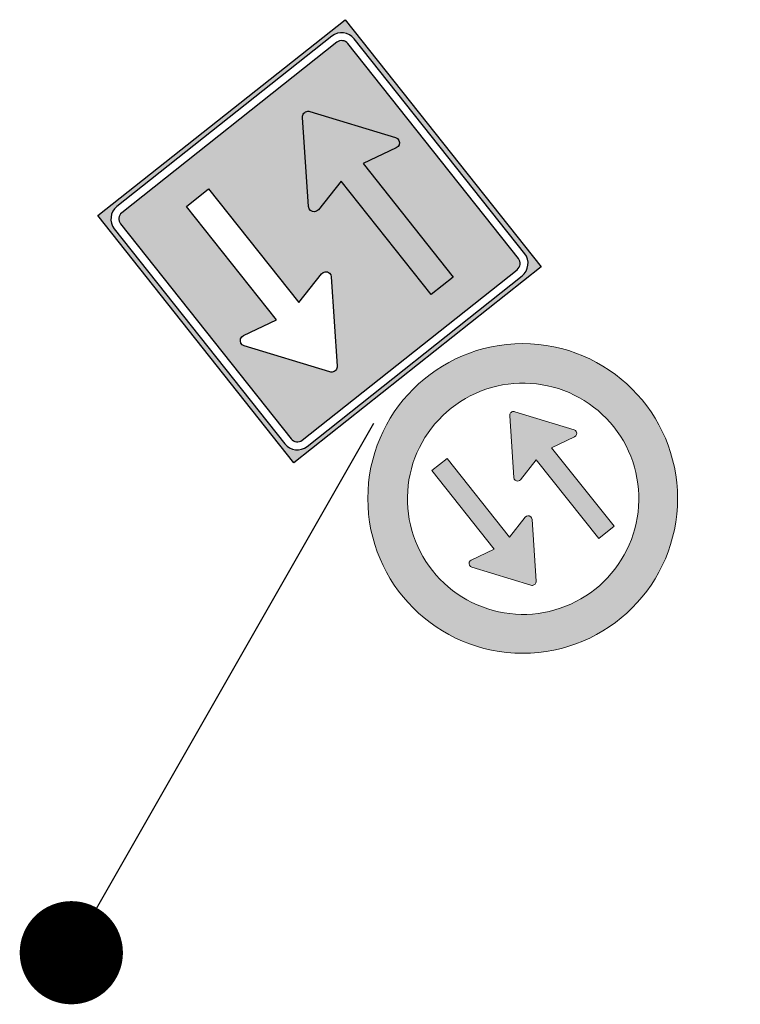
# Model space of a CAD drawing. Header units: metres. Extents: x 197090 to 197675, y 354829 to 355564.
# Tile 9 of 12: x 197309 to 197316, y 355285 to 355294. Entities that reach past the tile are written whole.
import ezdxf

# ---------------------------------------------------------------- set-up
doc = ezdxf.new("R2010")
doc.units = ezdxf.units.M
doc.layers.get('0').update_dxf_attribs({"lineweight": 25})

# ---------------------------------------------------------------- blocks, each defined once
blk = doc.blocks.new('F05')
h = blk.add_hatch(color=10)
h.paths.add_polyline_path([(0.374, -0.0016), (0.3736, -0.0201), (0.3723, -0.0384), (0.37, -0.0565), (0.3669, -0.0744), (0.3629, -0.0922), (0.358, -0.1098), (0.3523, -0.1273), (0.3456, -0.1445), (0.3381, -0.1614), (0.3299, -0.1778), (0.3209, -0.1937), (0.3111, -0.2091), (0.3006, -0.224), (0.2894, -0.2384), (0.2774, -0.2523), (0.2646, -0.2657), (0.2513, -0.2785), (0.2374, -0.2905), (0.223, -0.3017), (0.2081, -0.3122), (0.1927, -0.3219), (0.1768, -0.3309), (0.1604, -0.3392), (0.1434, -0.3467), (0.1262, -0.3533), (0.1088, -0.3591), (0.0912, -0.364), (0.0734, -0.368), (0.0554, -0.3711), (0.0373, -0.3733), (0.019, -0.3746), (0.0005, -0.3751), (-0.0179, -0.3746), (-0.0362, -0.3733), (-0.0544, -0.3711), (-0.0723, -0.368), (-0.0901, -0.364), (-0.1077, -0.3591), (-0.1251, -0.3533), (-0.1424, -0.3467), (-0.1593, -0.3392), (-0.1757, -0.3309), (-0.1916, -0.3219), (-0.207, -0.3122), (-0.2219, -0.3017), (-0.2363, -0.2905), (-0.2502, -0.2785), (-0.2636, -0.2657), (-0.2763, -0.2523), (-0.2883, -0.2384), (-0.2996, -0.224), (-0.3101, -0.2091), (-0.3198, -0.1937), (-0.3288, -0.1778), (-0.3371, -0.1614), (-0.3445, -0.1445), (-0.3512, -0.1273), (-0.357, -0.1098), (-0.3619, -0.0922), (-0.3659, -0.0744), (-0.369, -0.0565), (-0.3712, -0.0384), (-0.3725, -0.0201), (-0.373, -0.0016), (-0.3725, 0.0169), (-0.3712, 0.0352), (-0.369, 0.0533), (-0.3659, 0.0713), (-0.3619, 0.089), (-0.357, 0.1067), (-0.3512, 0.1241), (-0.3445, 0.1413), (-0.3371, 0.1583), (-0.3288, 0.1747), (-0.3198, 0.1906), (-0.3101, 0.206), (-0.2996, 0.2209), (-0.2883, 0.2353), (-0.2763, 0.2491), (-0.2636, 0.2625), (-0.2502, 0.2753), (-0.2363, 0.2873), (-0.2219, 0.2985), (-0.207, 0.309), (-0.1916, 0.3188), (-0.1757, 0.3278), (-0.1593, 0.336), (-0.1424, 0.3435), (-0.1251, 0.3501), (-0.1077, 0.3559), (-0.0901, 0.3608), (-0.0723, 0.3648), (-0.0544, 0.3679), (-0.0362, 0.3701), (-0.0179, 0.3715), (0.0005, 0.3719), (0.019, 0.3715), (0.0373, 0.3701), (0.0554, 0.3679), (0.0734, 0.3648), (0.0912, 0.3608), (0.1088, 0.3559), (0.1262, 0.3501), (0.1434, 0.3435), (0.1604, 0.336), (0.1768, 0.3278), (0.1927, 0.3188), (0.2081, 0.309), (0.223, 0.2985), (0.2374, 0.2873), (0.2513, 0.2753), (0.2646, 0.2625), (0.2774, 0.2491), (0.2894, 0.2353), (0.3006, 0.2209), (0.3111, 0.206), (0.3209, 0.1906), (0.3299, 0.1747), (0.3381, 0.1583), (0.3456, 0.1413), (0.3523, 0.1241), (0.358, 0.1067), (0.3629, 0.089), (0.3669, 0.0713), (0.37, 0.0533), (0.3723, 0.0352), (0.3736, 0.0169)], flags=16)
edge = h.paths.add_edge_path()
edge.add_arc((0, 0), 0.5, 0, 360)
for color, points in [(256, [(-0.1742, -0.0711), (-0.2538, -0.0525), (-0.2586, -0.0524), (-0.2632, -0.0542), (-0.2668, -0.0576), (-0.2687, -0.0622), (-0.2688, -0.0671), (-0.2669, -0.0716), (-0.1531, -0.2362), (-0.1515, -0.2381), (-0.1496, -0.2397), (-0.1474, -0.2409), (-0.145, -0.2416), (-0.1425, -0.2418), (-0.1401, -0.2416), (-0.1377, -0.2409), (-0.1355, -0.2397), (-0.1336, -0.2381), (-0.132, -0.2362), (-0.0182, -0.0716), (-0.0163, -0.0671), (-0.0164, -0.0622), (-0.0183, -0.0576), (-0.0219, -0.0542), (-0.0265, -0.0524), (-0.0313, -0.0525), (-0.1109, -0.0711), (-0.1109, 0.253), (-0.1742, 0.253)]), (10, [(0.0193, 0.071), (0.0174, 0.0664), (0.0175, 0.0615), (0.0194, 0.057), (0.023, 0.0535), (0.0276, 0.0517), (0.0324, 0.0518), (0.112, 0.0704), (0.112, -0.2537), (0.1752, -0.2537), (0.1752, 0.0704), (0.2548, 0.0518), (0.2598, 0.0517), (0.2643, 0.0535), (0.2679, 0.057), (0.2698, 0.0615), (0.2699, 0.0664), (0.268, 0.071), (0.1542, 0.2355), (0.1526, 0.2374), (0.1507, 0.239), (0.1485, 0.2402), (0.1461, 0.2409), (0.1437, 0.2411), (0.1412, 0.2409), (0.1388, 0.2402), (0.1366, 0.239), (0.1347, 0.2374), (0.1331, 0.2355)])]:
    blk.add_hatch(color=color).paths.add_polyline_path(points)
at = {"lineweight": 9}
for points in [[(0.374, -0.0016), (0.3736, -0.0201), (0.3723, -0.0384), (0.37, -0.0565), (0.3669, -0.0744), (0.3629, -0.0922), (0.358, -0.1098), (0.3523, -0.1273), (0.3456, -0.1445), (0.3381, -0.1614), (0.3299, -0.1778), (0.3209, -0.1937), (0.3111, -0.2091), (0.3006, -0.224), (0.2894, -0.2384), (0.2774, -0.2523), (0.2646, -0.2657), (0.2513, -0.2785), (0.2374, -0.2905), (0.223, -0.3017), (0.2081, -0.3122), (0.1927, -0.3219), (0.1768, -0.3309), (0.1604, -0.3392), (0.1434, -0.3467), (0.1262, -0.3533), (0.1088, -0.3591), (0.0912, -0.364), (0.0734, -0.368), (0.0554, -0.3711), (0.0373, -0.3733), (0.019, -0.3746), (0.0005, -0.3751), (-0.0179, -0.3746), (-0.0362, -0.3733), (-0.0544, -0.3711), (-0.0723, -0.368), (-0.0901, -0.364), (-0.1077, -0.3591), (-0.1251, -0.3533), (-0.1424, -0.3467), (-0.1593, -0.3392), (-0.1757, -0.3309), (-0.1916, -0.3219), (-0.207, -0.3122), (-0.2219, -0.3017), (-0.2363, -0.2905), (-0.2502, -0.2785), (-0.2636, -0.2657), (-0.2763, -0.2523), (-0.2883, -0.2384), (-0.2996, -0.224), (-0.3101, -0.2091), (-0.3198, -0.1937), (-0.3288, -0.1778), (-0.3371, -0.1614), (-0.3445, -0.1445), (-0.3512, -0.1273), (-0.357, -0.1098), (-0.3619, -0.0922), (-0.3659, -0.0744), (-0.369, -0.0565), (-0.3712, -0.0384), (-0.3725, -0.0201), (-0.373, -0.0016), (-0.3725, 0.0169), (-0.3712, 0.0352), (-0.369, 0.0533), (-0.3659, 0.0713), (-0.3619, 0.089), (-0.357, 0.1067), (-0.3512, 0.1241), (-0.3445, 0.1413), (-0.3371, 0.1583), (-0.3288, 0.1747), (-0.3198, 0.1906), (-0.3101, 0.206), (-0.2996, 0.2209), (-0.2883, 0.2353), (-0.2763, 0.2491), (-0.2636, 0.2625), (-0.2502, 0.2753), (-0.2363, 0.2873), (-0.2219, 0.2985), (-0.207, 0.309), (-0.1916, 0.3188), (-0.1757, 0.3278), (-0.1593, 0.336), (-0.1424, 0.3435), (-0.1251, 0.3501), (-0.1077, 0.3559), (-0.0901, 0.3608), (-0.0723, 0.3648), (-0.0544, 0.3679), (-0.0362, 0.3701), (-0.0179, 0.3715), (0.0005, 0.3719), (0.019, 0.3715), (0.0373, 0.3701), (0.0554, 0.3679), (0.0734, 0.3648), (0.0912, 0.3608), (0.1088, 0.3559), (0.1262, 0.3501), (0.1434, 0.3435), (0.1604, 0.336), (0.1768, 0.3278), (0.1927, 0.3188), (0.2081, 0.309), (0.223, 0.2985), (0.2374, 0.2873), (0.2513, 0.2753), (0.2646, 0.2625), (0.2774, 0.2491), (0.2894, 0.2353), (0.3006, 0.2209), (0.3111, 0.206), (0.3209, 0.1906), (0.3299, 0.1747), (0.3381, 0.1583), (0.3456, 0.1413), (0.3523, 0.1241), (0.358, 0.1067), (0.3629, 0.089), (0.3669, 0.0713), (0.37, 0.0533), (0.3723, 0.0352), (0.3736, 0.0169), (0.374, -0.0016)], [(-0.1109, 0.253), (-0.1109, -0.0711), (-0.0313, -0.0525), (-0.0265, -0.0524), (-0.0219, -0.0542), (-0.0183, -0.0576), (-0.0164, -0.0622), (-0.0163, -0.0671), (-0.0182, -0.0716), (-0.132, -0.2362), (-0.1336, -0.2381), (-0.1355, -0.2397), (-0.1377, -0.2409), (-0.1401, -0.2416), (-0.1425, -0.2418), (-0.145, -0.2416), (-0.1474, -0.2409), (-0.1496, -0.2397), (-0.1515, -0.2381), (-0.1531, -0.2362), (-0.2669, -0.0716), (-0.2688, -0.0671), (-0.2687, -0.0622), (-0.2668, -0.0576), (-0.2632, -0.0542), (-0.2586, -0.0524), (-0.2538, -0.0525), (-0.1742, -0.0711), (-0.1742, 0.253), (-0.1109, 0.253)], [(0.112, -0.2537), (0.112, 0.0704), (0.0324, 0.0518), (0.0276, 0.0517), (0.023, 0.0535), (0.0194, 0.057), (0.0175, 0.0615), (0.0174, 0.0664), (0.0193, 0.071), (0.1331, 0.2355), (0.1347, 0.2374), (0.1366, 0.239), (0.1388, 0.2402), (0.1412, 0.2409), (0.1437, 0.2411), (0.1461, 0.2409), (0.1485, 0.2402), (0.1507, 0.239), (0.1526, 0.2374), (0.1542, 0.2355), (0.268, 0.071), (0.2699, 0.0664), (0.2698, 0.0615), (0.2679, 0.057), (0.2643, 0.0535), (0.2598, 0.0517), (0.2548, 0.0518), (0.1752, 0.0704), (0.1752, -0.2537), (0.112, -0.2537)]]:
    blk.add_lwpolyline(points, close=True, dxfattribs=at)
blk.add_circle((0, 0), 0.5, dxfattribs=at)
blk = doc.blocks.new('F06')
h = blk.add_hatch(color=170)
h.paths.add_polyline_path([(-0.5093, 1.0187), (-0.5093, 0), (0.5093, 0), (0.5093, 1.0187)])
h.paths.add_polyline_path([(-0.4792, 0.9885), (-0.4714, 0.9948), (-0.4626, 0.9995), (-0.4531, 1.0024), (-0.4432, 1.0034), (0.4432, 1.0034), (0.4531, 1.0024), (0.4626, 0.9995), (0.4714, 0.9948), (0.4792, 0.9885), (0.4855, 0.9808), (0.4902, 0.972), (0.4931, 0.9624), (0.4941, 0.9525), (0.4941, 0.0662), (0.4931, 0.0563), (0.4902, 0.0467), (0.4855, 0.0379), (0.4792, 0.0302), (0.4714, 0.0238), (0.4626, 0.0191), (0.4531, 0.0162), (0.4432, 0.0153), (-0.4432, 0.0153), (-0.4531, 0.0162), (-0.4626, 0.0191), (-0.4714, 0.0238), (-0.4792, 0.0302), (-0.4855, 0.0379), (-0.4902, 0.0467), (-0.4931, 0.0563), (-0.4941, 0.0662), (-0.4941, 0.9525), (-0.4931, 0.9624), (-0.4902, 0.972), (-0.4855, 0.9808)], flags=16)
h.paths.add_polyline_path([(-0.4611, 0.9705), (-0.4573, 0.9737), (-0.4529, 0.976), (-0.4481, 0.9775), (-0.4432, 0.978), (0.4432, 0.978), (0.4481, 0.9775), (0.4529, 0.976), (0.4573, 0.9737), (0.4611, 0.9705), (0.4643, 0.9666), (0.4667, 0.9622), (0.4681, 0.9574), (0.4686, 0.9525), (0.4686, 0.0662), (0.4681, 0.0613), (0.4667, 0.0565), (0.4643, 0.0521), (0.4611, 0.0482), (0.4573, 0.045), (0.4529, 0.0427), (0.4481, 0.0412), (0.4432, 0.0407), (-0.4432, 0.0407), (-0.4481, 0.0412), (-0.4529, 0.0427), (-0.4573, 0.045), (-0.4611, 0.0482), (-0.4643, 0.0521), (-0.4667, 0.0566), (-0.4682, 0.0614), (-0.4686, 0.0664), (-0.4686, 0.9523), (-0.4682, 0.9573), (-0.4667, 0.9621), (-0.4643, 0.9666)], flags=0)
h.paths.add_polyline_path([(-0.2666, 0.8682), (-0.1754, 0.8682), (-0.1754, 0.4003), (-0.0605, 0.4272), (-0.0534, 0.4273), (-0.0468, 0.4247), (-0.0417, 0.4197), (-0.0389, 0.4132), (-0.0388, 0.4061), (-0.0415, 0.3995), (-0.2058, 0.162), (-0.2081, 0.1592), (-0.2109, 0.1569), (-0.214, 0.1552), (-0.2174, 0.1542), (-0.221, 0.1538), (-0.2245, 0.1542), (-0.228, 0.1552), (-0.2311, 0.1569), (-0.2339, 0.1592), (-0.2362, 0.162), (-0.4005, 0.3995), (-0.4032, 0.4061), (-0.4031, 0.4132), (-0.4003, 0.4197), (-0.3952, 0.4247), (-0.3886, 0.4273), (-0.3815, 0.4272), (-0.2666, 0.4003)], flags=0)
h.paths.add_polyline_path([(0.2058, 0.8608), (0.2081, 0.8636), (0.2109, 0.8659), (0.2141, 0.8675), (0.2175, 0.8685), (0.221, 0.8689), (0.2246, 0.8685), (0.228, 0.8675), (0.2312, 0.8659), (0.2339, 0.8636), (0.2362, 0.8608), (0.4005, 0.6232), (0.4033, 0.6167), (0.4032, 0.6096), (0.4004, 0.603), (0.3952, 0.598), (0.3886, 0.5954), (0.3816, 0.5955), (0.2666, 0.6225), (0.2666, 0.1545), (0.1755, 0.1545), (0.1755, 0.6225), (0.0605, 0.5955), (0.0535, 0.5954), (0.0469, 0.598), (0.0417, 0.603), (0.0389, 0.6096), (0.0388, 0.6167), (0.0415, 0.6232)], flags=0)
blk.add_hatch(color=10).paths.add_polyline_path([(-0.1754, 0.8682), (-0.1754, 0.4003), (-0.0605, 0.4272), (-0.0534, 0.4273), (-0.0468, 0.4247), (-0.0417, 0.4197), (-0.0389, 0.4132), (-0.0388, 0.4061), (-0.0415, 0.3995), (-0.2058, 0.162), (-0.2081, 0.1592), (-0.2109, 0.1569), (-0.214, 0.1552), (-0.2174, 0.1542), (-0.221, 0.1538), (-0.2245, 0.1542), (-0.228, 0.1552), (-0.2311, 0.1569), (-0.2339, 0.1592), (-0.2362, 0.162), (-0.4005, 0.3995), (-0.4032, 0.4061), (-0.4031, 0.4132), (-0.4003, 0.4197), (-0.3952, 0.4247), (-0.3886, 0.4273), (-0.3815, 0.4272), (-0.2666, 0.4003), (-0.2666, 0.8682)])
for points in [[(-0.5093, 1.0187), (0.5093, 1.0187), (0.5093, 0), (-0.5093, 0), (-0.5093, 1.0187)], [(0.4941, 0.9525), (0.4931, 0.9624), (0.4902, 0.972), (0.4855, 0.9808), (0.4792, 0.9885), (0.4714, 0.9948), (0.4626, 0.9995), (0.4531, 1.0024), (0.4432, 1.0034), (-0.4432, 1.0034), (-0.4531, 1.0024), (-0.4626, 0.9995), (-0.4714, 0.9948), (-0.4792, 0.9885), (-0.4855, 0.9808), (-0.4902, 0.972), (-0.4931, 0.9624), (-0.4941, 0.9525), (-0.4941, 0.0662), (-0.4931, 0.0563), (-0.4902, 0.0467), (-0.4855, 0.0379), (-0.4792, 0.0302), (-0.4714, 0.0238), (-0.4626, 0.0191), (-0.4531, 0.0162), (-0.4432, 0.0153), (0.4432, 0.0153), (0.4531, 0.0162), (0.4626, 0.0191), (0.4714, 0.0238), (0.4792, 0.0302), (0.4855, 0.0379), (0.4902, 0.0467), (0.4931, 0.0563), (0.4941, 0.0662), (0.4941, 0.9525)], [(0.4686, 0.9525), (0.4681, 0.9574), (0.4667, 0.9622), (0.4643, 0.9666), (0.4611, 0.9705), (0.4573, 0.9737), (0.4529, 0.976), (0.4481, 0.9775), (0.4432, 0.978), (-0.4432, 0.978), (-0.4481, 0.9775), (-0.4529, 0.976), (-0.4573, 0.9737), (-0.4611, 0.9705), (-0.4643, 0.9666), (-0.4667, 0.9621), (-0.4682, 0.9573), (-0.4686, 0.9523), (-0.4686, 0.0664), (-0.4682, 0.0614), (-0.4667, 0.0566), (-0.4643, 0.0521), (-0.4611, 0.0482), (-0.4573, 0.045), (-0.4529, 0.0427), (-0.4481, 0.0412), (-0.4432, 0.0407), (0.4432, 0.0407), (0.4481, 0.0412), (0.4529, 0.0427), (0.4573, 0.045), (0.4611, 0.0482), (0.4643, 0.0521), (0.4667, 0.0565), (0.4681, 0.0613), (0.4686, 0.0662), (0.4686, 0.9525)], [(-0.1754, 0.8682), (-0.1754, 0.4003), (-0.0605, 0.4272), (-0.0534, 0.4273), (-0.0468, 0.4247), (-0.0417, 0.4197), (-0.0389, 0.4132), (-0.0388, 0.4061), (-0.0415, 0.3995), (-0.2058, 0.162), (-0.2081, 0.1592), (-0.2109, 0.1569), (-0.214, 0.1552), (-0.2174, 0.1542), (-0.221, 0.1538), (-0.2245, 0.1542), (-0.228, 0.1552), (-0.2311, 0.1569), (-0.2339, 0.1592), (-0.2362, 0.162), (-0.4005, 0.3995), (-0.4032, 0.4061), (-0.4031, 0.4132), (-0.4003, 0.4197), (-0.3952, 0.4247), (-0.3886, 0.4273), (-0.3815, 0.4272), (-0.2666, 0.4003), (-0.2666, 0.8682), (-0.1754, 0.8682)], [(-0.1754, 0.8682), (-0.1754, 0.4003), (-0.0605, 0.4272), (-0.0534, 0.4273), (-0.0468, 0.4247), (-0.0417, 0.4197), (-0.0389, 0.4132), (-0.0388, 0.4061), (-0.0415, 0.3995), (-0.2058, 0.162), (-0.2081, 0.1592), (-0.2109, 0.1569), (-0.214, 0.1552), (-0.2174, 0.1542), (-0.221, 0.1538), (-0.2245, 0.1542), (-0.228, 0.1552), (-0.2311, 0.1569), (-0.2339, 0.1592), (-0.2362, 0.162), (-0.4005, 0.3995), (-0.4032, 0.4061), (-0.4031, 0.4132), (-0.4003, 0.4197), (-0.3952, 0.4247), (-0.3886, 0.4273), (-0.3815, 0.4272), (-0.2666, 0.4003), (-0.2666, 0.8682), (-0.1754, 0.8682)], [(0.1755, 0.1545), (0.1755, 0.6225), (0.0605, 0.5955), (0.0535, 0.5954), (0.0469, 0.598), (0.0417, 0.603), (0.0389, 0.6096), (0.0388, 0.6167), (0.0415, 0.6232), (0.2058, 0.8608), (0.2081, 0.8636), (0.2109, 0.8659), (0.2141, 0.8675), (0.2175, 0.8685), (0.221, 0.8689), (0.2246, 0.8685), (0.228, 0.8675), (0.2312, 0.8659), (0.2339, 0.8636), (0.2362, 0.8608), (0.4005, 0.6232), (0.4033, 0.6167), (0.4032, 0.6096), (0.4004, 0.603), (0.3952, 0.598), (0.3886, 0.5954), (0.3816, 0.5955), (0.2666, 0.6225), (0.2666, 0.1545), (0.1755, 0.1545)]]:
    blk.add_lwpolyline(points, close=True)

msp = doc.modelspace()

# ---------------------------------------------------------------- linework, layer by layer
at = {"flags": 128}
msp.add_lwpolyline([(197309.6315, 355285.1085), (197312.5754, 355290.2639)], dxfattribs=at)
at = {"const_width": 0.5, "flags": 128}
msp.add_lwpolyline([(197309.3947, 355285.1331, 1), (197309.8947, 355285.1331, 1)], format="xyb", close=True, dxfattribs=at)

# ---------------------------------------------------------------- block references
at = {"xscale": 3, "yscale": 3}
for name, p, rotation in [('F06', (197311.0992, 355293.2242), 218.4142948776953), ('F05', (197314.0169, 355289.5345), 38.41429487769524)]:
    msp.add_blockref(name, p, dxfattribs=dict(at, rotation=rotation))

doc.saveas('drawing.dxf')
